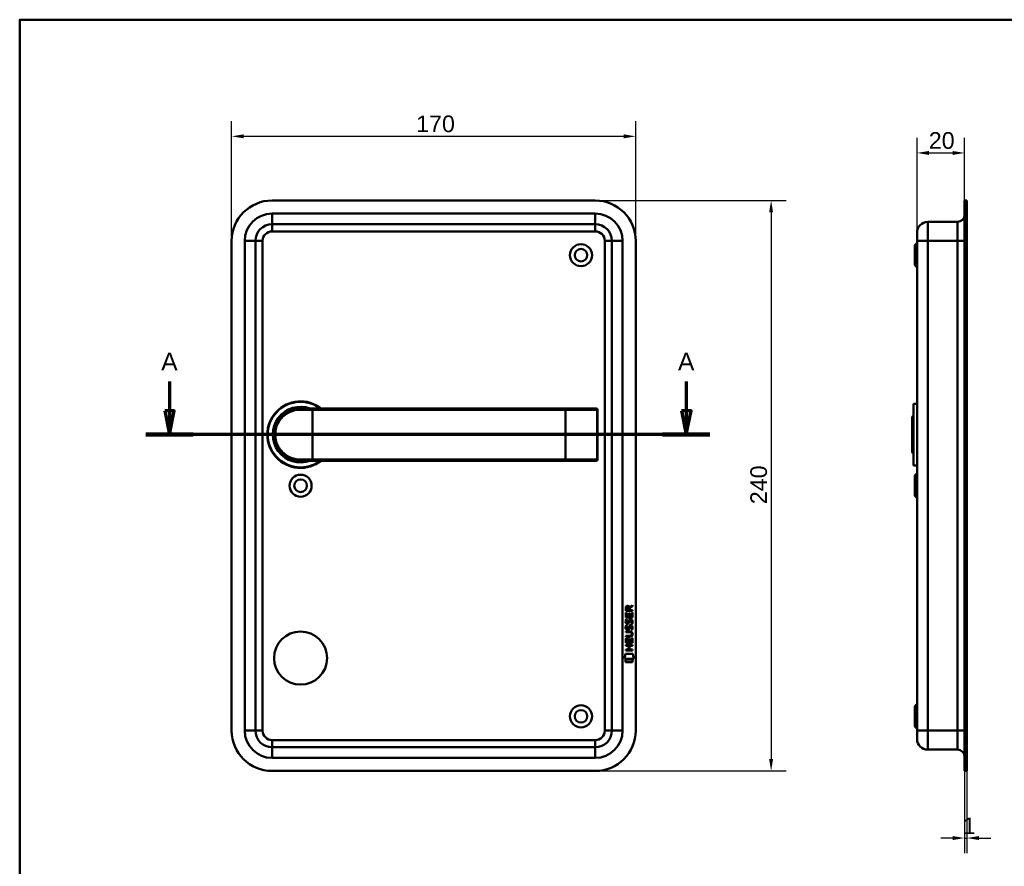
# Model space of a CAD drawing. Header units: millimetres. Extents: x 20 to 833, y 20 to 574.
# Tile 3 of 4: x 20 to 434, y 218 to 574. Entities that reach past the tile are written whole.
import ezdxf

# ---------------------------------------------------------------- set-up
doc = ezdxf.new("R2010")
doc.units = ezdxf.units.MM
doc.header["$LTSCALE"] = 2
for name, color, linetype, lineweight in [('Bemaßungen(DIN)', 7, 'Continuous', 25), ('Schnittansichtslinien(DIN)', 7, 'Continuous', 70), ('Sichtbare Kanten(DIN)', 7, 'Continuous', 50), ('Sichtbare tangentiale Kanten(DIN)', 7, 'Continuous', 50), ('Skizziergeometrie(DIN)', 7, 'Continuous', 50)]:
    doc.layers.add(name, color=color, linetype=linetype, lineweight=lineweight)
doc.styles.add('Aktuell-DINGroßer Text', font='arial.ttf')
doc.styles.add('STANDARD-DIN~0', font='arial.ttf')
doc.dimstyles.new('CAD-LAN', dxfattribs={"dimscale": 2, "dimtxt": 3.5, "dimasz": 2.5, "dimexe": 3.175, "dimexo": 0, "dimgap": 0.8, "dimtad": 1, "dimrnd": 1e-08, "dimtxsty": 'STANDARD-DIN~0', "dimcen": 0.09, "dimdle": 10, "dimclrd": 250, "dimclre": 250, "dimclrt": 250, "dimadec": 0, "dimazin": 2, "dimtfac": 1, "dimtmove": 0, "dimatfit": 3, "dimfxl": 1, "dimtolj": 1, "dimtzin": 0, "dimlwd": 25, "dimlwe": 25, "dimarcsym": 0})

# ---------------------------------------------------------------- blocks, each defined once
blk = doc.blocks.new('Ränder Standardrahmen')
at = {"layer": 'Skizziergeometrie(DIN)', "flags": 128}
blk.add_lwpolyline([(10, 10), (10, 287), (410, 287), (410, 10), (10, 10)], dxfattribs=at)
blk = doc.blocks.new('*D20')
at = {"layer": 'Bemaßungen(DIN)', "color": 250, "linetype": 'Continuous', "lineweight": 25, "true_color": 0x3f3f3f, "transparency": 16777216}
for p, q in [((397.57, 484.44), (397.57, 524.29)), ((417.57, 497.94), (417.57, 524.29)), ((402.57, 517.94), (412.57, 517.94))]:
    blk.add_line(p, q, dxfattribs=at)
at = {"layer": 'Bemaßungen(DIN)', "color": 250, "linetype": 'Continuous', "true_color": 0x3f3f3f, "transparency": 16777216}
for points in [[(402.57, 518.77), (402.57, 517.11), (397.57, 517.94)], [(412.57, 518.77), (412.57, 517.11), (417.57, 517.94)]]:
    blk.add_solid(points, dxfattribs=at)
at = {"layer": 'Defpoints', "color": 0, "linetype": 'Continuous', "transparency": 16777216}
for p in [(417.57, 517.94), (417.57, 497.94), (397.57, 484.44)]:
    blk.add_point(p, dxfattribs=at)
at = {"layer": 'Bemaßungen(DIN)', "color": 250, "linetype": 'Continuous', "lineweight": 25, "true_color": 0x3f3f3f, "transparency": 16777216, "insert": (402.51, 526.69), "char_height": 7, "attachment_point": 1, "style": 'STANDARD-DIN~0'}
blk.add_mtext('\\A1;20', dxfattribs=at)
blk = doc.blocks.new('*D21')
at = {"layer": 'Bemaßungen(DIN)', "color": 250, "linetype": 'Continuous', "lineweight": 25, "true_color": 0x3f3f3f, "transparency": 16777216}
for p, q in [((417.57, 257.94), (417.57, 223.38)), ((418.57, 257.94), (418.57, 223.38)), ((412.57, 229.73), (407.57, 229.73)), ((417.57, 229.73), (418.57, 229.73)), ((423.57, 229.73), (428.57, 229.73))]:
    blk.add_line(p, q, dxfattribs=at)
at = {"layer": 'Bemaßungen(DIN)', "color": 250, "linetype": 'Continuous', "true_color": 0x3f3f3f, "transparency": 16777216}
for points in [[(412.57, 230.56), (412.57, 228.89), (417.57, 229.73)], [(423.57, 230.56), (423.57, 228.89), (418.57, 229.73)]]:
    blk.add_solid(points, dxfattribs=at)
at = {"layer": 'Defpoints', "color": 0, "linetype": 'Continuous', "transparency": 16777216}
for p in [(417.57, 257.94), (418.57, 257.94), (418.57, 229.73)]:
    blk.add_point(p, dxfattribs=at)
at = {"layer": 'Bemaßungen(DIN)', "color": 250, "linetype": 'Continuous', "lineweight": 25, "true_color": 0x3f3f3f, "transparency": 16777216, "insert": (416.78, 238.36), "char_height": 7, "attachment_point": 1, "style": 'STANDARD-DIN~0'}
blk.add_mtext('\\A1;1', dxfattribs=at)
blk = doc.blocks.new('*D22')
at = {"layer": 'Bemaßungen(DIN)', "color": 250, "linetype": 'Continuous', "lineweight": 25, "true_color": 0x3f3f3f, "transparency": 16777216}
for p, q in [((109.19, 480.94), (109.19, 531.29)), ((279.19, 480.94), (279.19, 531.29)), ((114.19, 524.94), (274.19, 524.94))]:
    blk.add_line(p, q, dxfattribs=at)
at = {"layer": 'Bemaßungen(DIN)', "color": 250, "linetype": 'Continuous', "true_color": 0x3f3f3f, "transparency": 16777216}
for points in [[(114.19, 525.77), (114.19, 524.11), (109.19, 524.94)], [(274.19, 525.77), (274.19, 524.11), (279.19, 524.94)]]:
    blk.add_solid(points, dxfattribs=at)
at = {"layer": 'Defpoints', "color": 0, "linetype": 'Continuous', "transparency": 16777216}
for p in [(279.19, 524.94), (109.19, 480.94), (279.19, 480.94)]:
    blk.add_point(p, dxfattribs=at)
at = {"layer": 'Bemaßungen(DIN)', "color": 250, "linetype": 'Continuous', "lineweight": 25, "true_color": 0x3f3f3f, "transparency": 16777216, "insert": (186.8, 533.69), "char_height": 7, "attachment_point": 1, "style": 'STANDARD-DIN~0'}
blk.add_mtext('\\A1;170', dxfattribs=at)
blk = doc.blocks.new('*D23')
at = {"layer": 'Bemaßungen(DIN)', "color": 250, "linetype": 'Continuous', "lineweight": 25, "true_color": 0x3f3f3f, "transparency": 16777216}
for p, q in [((262.19, 497.94), (342.52, 497.94)), ((336.17, 492.94), (336.17, 262.94)), ((262.19, 257.94), (342.52, 257.94))]:
    blk.add_line(p, q, dxfattribs=at)
at = {"layer": 'Bemaßungen(DIN)', "color": 250, "linetype": 'Continuous', "true_color": 0x3f3f3f, "transparency": 16777216}
for points in [[(335.33, 492.94), (337, 492.94), (336.17, 497.94)], [(335.33, 262.94), (337, 262.94), (336.17, 257.94)]]:
    blk.add_solid(points, dxfattribs=at)
at = {"layer": 'Defpoints', "color": 0, "linetype": 'Continuous', "transparency": 16777216}
for p in [(262.19, 497.94), (262.19, 257.94), (336.17, 257.94)]:
    blk.add_point(p, dxfattribs=at)
at = {"layer": 'Bemaßungen(DIN)', "color": 250, "linetype": 'Continuous', "lineweight": 25, "true_color": 0x3f3f3f, "transparency": 16777216, "insert": (327.42, 370.16), "char_height": 7, "attachment_point": 1, "rotation": 90, "style": 'STANDARD-DIN~0'}
blk.add_mtext('\\A1;240', dxfattribs=at)
blk = doc.blocks.new('2DTransSchnitt0')
at = {"layer": 'Schnittansichtslinien(DIN)', "linetype": 'Continuous'}
for p, q in [((41.52, 210.88), (41.52, 204.72)), ((150.23, 210.88), (150.23, 204.72)), ((40.52, 204.72), (41.52, 199.72)), ((42.52, 204.72), (40.52, 204.72)), ((41.52, 204.72), (41.52, 199.72)), ((41.52, 199.72), (42.52, 204.72)), ((149.23, 204.72), (150.23, 199.72)), ((151.23, 204.72), (149.23, 204.72)), ((150.23, 204.72), (150.23, 199.72)), ((150.23, 199.72), (151.23, 204.72)), ((155.19, 199.72), (36.55, 199.72))]:
    blk.add_line(p, q, dxfattribs=at)
at = {"layer": 'Schnittansichtslinien(DIN)', "linetype": 'Continuous', "lineweight": 140}
for p, q in [((46.48, 199.72), (36.55, 199.72)), ((155.19, 199.72), (145.26, 199.72))]:
    blk.add_line(p, q, dxfattribs=at)
at = {"layer": 'Schnittansichtslinien(DIN)', "linetype": 'Continuous', "flags": 128}
for points in [[(40.52, 204.72), (41.52, 199.72), (42.52, 204.72), (40.52, 204.72)], [(149.23, 204.72), (150.23, 199.72), (151.23, 204.72), (149.23, 204.72)]]:
    blk.add_lwpolyline(points, dxfattribs=at)
at = {"layer": 'Schnittansichtslinien(DIN)'}
for points in [[(40.52, 204.72), (41.52, 199.72), (42.52, 204.72), (40.52, 204.72)], [(149.23, 204.72), (150.23, 199.72), (151.23, 204.72), (149.23, 204.72)]]:
    blk.add_solid(points, dxfattribs=at)
at = {"layer": 'Schnittansichtslinien(DIN)', "char_height": 3.73, "attachment_point": 7, "style": 'Aktuell-DINGroßer Text'}
for insert in [(39.76, 213.22), (148.48, 213.22)]:
    blk.add_mtext('A', dxfattribs=dict(at, insert=insert))

msp = doc.modelspace()

# ---------------------------------------------------------------- linework, layer by layer
at = {"layer": 'Sichtbare Kanten(DIN)'}
for p, q in [((262.188, 497.939), (126.188, 497.939)), ((417.573, 480.939), (417.573, 497.939)), ((418.573, 497.939), (417.573, 497.939)), ((418.573, 480.939), (418.573, 497.939)), ((402.073, 488.939), (414.573, 488.939)), ((126.188, 487.939), (262.188, 487.939)), ((109.188, 480.939), (109.188, 274.939)), ((119.188, 274.939), (119.188, 480.939)), ((269.188, 480.939), (269.188, 274.939)), ((279.188, 274.939), (279.188, 480.939)), ((397.573, 480.939), (397.573, 484.439)), ((397.573, 480.939), (397.573, 274.939)), ((417.573, 480.939), (417.573, 274.939)), ((418.573, 480.939), (418.573, 274.939)), ((396.573, 479.189), (397.573, 480.189)), ((396.573, 470.689), (396.573, 479.189)), ((396.573, 470.689), (397.573, 469.689)), ((138.188, 410.439), (143.188, 410.439)), ((249.688, 410.439), (143.188, 410.439)), ((262.562, 410.439), (249.688, 410.439)), ((262.562, 410.439), (262.581, 410.439)), ((396.073, 412.439), (396.073, 386.439)), ((396.073, 412.439), (397.573, 412.439)), ((263.081, 388.939), (263.081, 409.939)), ((395.573, 406.939), (396.073, 407.439)), ((395.573, 391.939), (395.573, 406.939)), ((395.573, 391.939), (396.073, 391.439)), ((143.188, 388.439), (138.188, 388.439)), ((143.188, 388.439), (249.688, 388.439)), ((249.688, 388.439), (262.562, 388.439)), ((262.581, 388.439), (262.562, 388.439)), ((396.073, 386.439), (397.573, 386.439)), ((396.573, 382.189), (397.573, 383.189)), ((396.573, 373.689), (396.573, 382.189)), ((396.573, 373.689), (397.573, 372.689)), ((276.667, 326.898), (277.862, 327.688)), ((277.862, 327.688), (277.862, 327.254)), ((275, 322.538), (275.001, 324.543)), ((275.001, 324.543), (275.35, 324.542)), ((275.002, 325.269), (275.004, 326.582)), ((277.86, 325.266), (275.002, 325.269)), ((275.35, 324.542), (275.348, 322.915)), ((275.353, 326.538), (275.352, 325.65)), ((275.352, 325.65), (276.369, 325.649)), ((276.243, 322.914), (276.244, 324.361)), ((276.244, 324.361), (276.593, 324.361)), ((276.369, 325.649), (276.37, 326.537)), ((276.593, 324.361), (276.591, 322.914)), ((276.72, 326.499), (276.719, 325.649)), ((276.719, 325.649), (277.861, 325.648)), ((277.862, 327.254), (276.72, 326.499)), ((277.51, 322.913), (277.511, 324.56)), ((277.511, 324.56), (277.86, 324.56)), ((277.86, 324.56), (277.858, 322.536)), ((277.861, 325.648), (277.86, 325.266)), ((277.858, 322.536), (275, 322.538)), ((275.169, 319.218), (275.508, 319.118)), ((275.171, 321.764), (275.51, 321.664)), ((275.348, 322.915), (276.243, 322.914)), ((275.368, 320.433), (275.375, 320.416)), ((276.052, 320.335), (276.063, 320.352)), ((276.591, 322.914), (277.51, 322.913)), ((277.1, 321.461), (277.088, 321.461)), ((274.995, 316.688), (276.641, 316.686)), ((274.995, 316.311), (274.995, 316.688)), ((276.664, 316.309), (274.995, 316.311)), ((275.366, 317.886), (275.373, 317.869)), ((276.05, 317.789), (276.061, 317.805)), ((277.098, 318.915), (277.086, 318.915)), ((277.544, 315.524), (277.544, 315.534)), ((274.989, 311.007), (277.848, 311.005)), ((274.989, 310.63), (274.989, 311.007)), ((274.991, 311.801), (274.993, 313.805)), ((277.85, 311.798), (274.991, 311.801)), ((274.993, 314.376), (274.993, 314.753)), ((274.993, 314.753), (276.663, 314.752)), ((276.639, 314.375), (274.993, 314.376)), ((274.993, 313.805), (275.341, 313.805)), ((275.341, 313.805), (275.34, 312.177)), ((275.34, 312.177), (276.235, 312.177)), ((276.235, 312.177), (276.236, 313.624)), ((276.236, 313.624), (276.584, 313.623)), ((276.584, 313.623), (276.583, 312.176)), ((276.583, 312.176), (277.502, 312.176)), ((277.502, 312.176), (277.503, 313.823)), ((277.503, 313.823), (277.851, 313.823)), ((277.848, 311.005), (277.848, 310.628)), ((277.851, 313.823), (277.85, 311.798)), ((274.456, 305.118), (274.915, 307.251)), ((274.915, 307.251), (277.921, 307.249)), ((274.987, 308.695), (274.988, 309.073)), ((277.846, 308.693), (274.987, 308.695)), ((274.988, 309.073), (276.231, 309.072)), ((276.232, 310.629), (274.989, 310.63)), ((276.231, 309.072), (276.232, 310.629)), ((276.588, 310.629), (276.587, 309.071)), ((276.587, 309.071), (277.846, 309.07)), ((277.848, 310.628), (276.588, 310.629)), ((277.846, 309.07), (277.846, 308.693)), ((277.921, 307.249), (278.371, 305.115)), ((278.371, 305.115), (274.456, 305.118)), ((274.915, 303.691), (274.916, 304.833)), ((277.912, 303.688), (274.915, 303.691)), ((274.916, 304.833), (277.913, 304.83)), ((277.913, 304.83), (277.912, 303.688)), ((396.573, 285.189), (397.573, 286.189)), ((396.573, 276.689), (396.573, 285.189)), ((396.573, 276.689), (397.573, 275.689)), ((397.573, 271.439), (397.573, 274.939)), ((417.573, 257.939), (417.573, 274.939)), ((418.573, 257.939), (418.573, 274.939)), ((262.188, 267.939), (126.188, 267.939)), ((402.073, 266.939), (414.573, 266.939)), ((126.188, 257.939), (262.188, 257.939)), ((418.573, 257.939), (417.573, 257.939))]:
    msp.add_line(p, q, dxfattribs=at)
for centre, radius in [((256.188, 474.939), 4.65), ((256.188, 474.939), 2.65), ((138.188, 377.939), 4.65), ((138.188, 377.939), 2.65), ((138.188, 305.439), 11.15), ((256.188, 280.939), 4.65), ((256.188, 280.939), 2.65)]:
    msp.add_circle(centre, radius, dxfattribs=at)
for centre, radius, start, end in [((126.188, 480.939), 17, 90, 180), ((262.188, 480.939), 17, 0, 90), ((402.073, 484.439), 4.5, 90, 180), ((414.573, 491.939), 3, 270, 0), ((126.188, 480.939), 7, 90, 180), ((262.188, 480.939), 7, 0, 90), ((138.188, 399.439), 14, 51.78679, 308.21321), ((138.188, 399.439), 13.8, 52.8542, 307.1458), ((138.188, 399.439), 11.7, 70.08028, 289.91972), ((138.188, 399.439), 11.6, 71.49137, 288.50863), ((138.188, 399.439), 11.5, 73.04257, 286.95743), ((138.188, 399.439), 11.3, 76.76803, 283.23197), ((262.581, 409.939), 0.5, 0, 90), ((262.581, 388.939), 0.5, 270, 0), ((126.188, 274.939), 17, 180, 270), ((126.188, 274.939), 7, 180, 270), ((262.188, 274.939), 17, 270, 0), ((262.188, 274.939), 7, 270, 0), ((402.073, 271.439), 4.5, 180, 270), ((414.573, 263.939), 3, 0, 90)]:
    msp.add_arc(centre, radius, start, end, dxfattribs=at)
for centre, major_axis, ratio, start_param, end_param in [((275.138, 325.685), (1.242, 1.64), 0.5994938, 5.878165, 6.7089725), ((276.531, 325.765), (-0.976, 1.274), 0.5180415, 5.9043613, 6.8771057), ((276.634, 323.543), (-1.103, -3.296), 0.2312948, 5.9540546, 6.015014), ((276.113, 321.227), (-0.574, -1.004), 0.5438409, 5.8950231, 6.3553168), ((275.993, 320.36), (-0.098, -0.139), 0.3641716, 1.3429, 1.6509781), ((276.44, 319.775), (-0.839, -1.642), 0.4591024, 2.8345951, 3.3559829), ((276.718, 321.244), (-1.192, -3.54), 0.2215161, 5.9678979, 6.0270389), ((276.119, 318.689), (-0.583, -1.012), 0.541605, 5.8985019, 6.3563332), ((275.991, 317.813), (-0.098, -0.139), 0.3641716, 1.3429, 1.6509781), ((272.824, 319.057), (4.808, -4.323), 0.3742014, 5.888113, 6.6064523), ((272.82, 312.013), (4.814, 4.313), 0.3742661, 5.9599282, 6.6783921), ((254.111, 335.361), (23.266, -20.361), 0.1371339, 6.127502, 6.402435), ((276.44, 317.23), (-0.838, -1.64), 0.4594521, 2.8344186, 3.3561114)]:
    msp.add_ellipse(centre, major_axis=major_axis, ratio=ratio, start_param=start_param, end_param=end_param, dxfattribs=at)
for points, knots in [([(138.188, 410.439), (136.531, 410.439), (134.888, 410.059), (133.415, 409.349), (131.942, 408.64), (130.638, 407.605), (129.613, 406.329), (128.588, 405.053), (127.845, 403.534), (127.47, 401.916), (127.096, 400.298), (127.097, 398.578), (127.471, 396.96), (127.845, 395.343), (128.587, 393.825), (129.613, 392.549), (130.638, 391.273), (131.942, 390.238), (133.415, 389.528), (134.888, 388.819), (136.531, 388.439), (138.188, 388.439)], [-3.3432814, -3.3432814, -3.3432814, -3.3432814, -2.8656698, -2.8656698, -2.8656698, -2.3880581, -2.3880581, -2.3880581, -1.9104465, -1.9104465, -1.9104465, -1.4328349, -1.4328349, -1.4328349, -0.9552233, -0.9552233, -0.9552233, -0.4776116, -0.4776116, -0.4776116, 0, 0, 0, 0]), ([(277.544, 315.534), (277.544, 315.581), (277.542, 315.628), (277.526, 315.763), (277.503, 315.851), (277.429, 316.001), (277.383, 316.063), (277.263, 316.168), (277.192, 316.208), (276.975, 316.292), (276.815, 316.309), (276.664, 316.309)], [-0.13394602, -0.13394602, -0.13394602, -0.13394602, -0.11996159, -0.11996159, -0.09310912, -0.09310912, -0.06964663, -0.06964663, -0.04519613, -0.04519613, 0, 0, 0, 0])]:
    msp.add_open_spline(points, degree=3, knots=knots, dxfattribs=at)
for points in [[(275.004, 326.582), (275.018, 327.024), (275.25, 327.486), (275.863, 327.485)], [(276.37, 326.537), (276.37, 326.81), (276.283, 327.136), (275.868, 327.136)], [(275.048, 320.286), (274.957, 320.527), (274.928, 320.76), (274.97, 321.088)], [(274.968, 318.542), (274.986, 318.681), (275.028, 318.888), (275.098, 319.061)], [(274.97, 321.088), (274.988, 321.227), (275.03, 321.434), (275.101, 321.608)], [(275.607, 319.825), (275.384, 319.858), (275.154, 320.004), (275.048, 320.286)], [(275.098, 319.061), (275.118, 319.11), (275.169, 319.218), (275.169, 319.218)], [(275.101, 321.608), (275.12, 321.657), (275.171, 321.764), (275.171, 321.764)], [(275.355, 321.2), (275.291, 320.947), (275.285, 320.723), (275.343, 320.507)], [(275.508, 319.118), (275.508, 319.117), (275.388, 318.791), (275.353, 318.653)], [(275.51, 321.664), (275.51, 321.664), (275.39, 321.338), (275.355, 321.2)], [(275.58, 320.203), (275.727, 320.143), (275.915, 320.179), (276.021, 320.293)], [(275.762, 319.813), (275.661, 319.814), (275.64, 319.821), (275.607, 319.825)], [(276.39, 320.177), (276.274, 319.967), (276.079, 319.809), (275.762, 319.813)], [(276.063, 320.352), (276.131, 320.462), (276.188, 320.625), (276.243, 320.87)], [(276.241, 318.324), (276.325, 318.692), (276.427, 318.903), (276.569, 319.07)], [(276.243, 320.87), (276.327, 321.238), (276.429, 321.449), (276.571, 321.617)], [(276.582, 320.72), (276.528, 320.48), (276.466, 320.315), (276.39, 320.177)], [(276.569, 319.07), (276.661, 319.181), (276.792, 319.253), (276.971, 319.277)], [(276.571, 321.617), (276.664, 321.727), (276.794, 321.799), (276.973, 321.824)], [(276.631, 320.919), (276.624, 320.888), (276.583, 320.722), (276.582, 320.72)], [(276.817, 321.343), (276.746, 321.255), (276.686, 321.117), (276.631, 320.919)], [(277.088, 321.461), (276.967, 321.462), (276.891, 321.429), (276.817, 321.343)], [(276.971, 319.277), (277.259, 319.315), (277.542, 319.215), (277.735, 318.899)], [(276.973, 321.824), (277.261, 321.862), (277.544, 321.762), (277.737, 321.445)], [(277.292, 319.879), (277.292, 319.879), (277.447, 320.133), (277.506, 320.417)], [(277.661, 319.792), (277.64, 319.797), (277.292, 319.879), (277.292, 319.879)], [(277.506, 320.417), (277.575, 320.751), (277.575, 321.027), (277.468, 321.224)], [(277.886, 320.51), (277.856, 320.179), (277.698, 319.85), (277.661, 319.792)], [(277.737, 321.445), (277.847, 321.265), (277.901, 321.046), (277.901, 320.776)], [(277.901, 320.776), (277.901, 320.691), (277.894, 320.605), (277.886, 320.51)], [(275.046, 317.739), (274.955, 317.98), (274.926, 318.213), (274.968, 318.542)], [(275.605, 317.279), (275.382, 317.312), (275.152, 317.457), (275.046, 317.739)], [(275.353, 318.653), (275.289, 318.401), (275.283, 318.176), (275.341, 317.96)], [(275.578, 317.656), (275.725, 317.596), (275.913, 317.632), (276.019, 317.747)], [(275.76, 317.266), (275.659, 317.267), (275.638, 317.274), (275.605, 317.279)], [(276.388, 317.631), (276.272, 317.421), (276.077, 317.262), (275.76, 317.266)], [(276.061, 317.805), (276.129, 317.915), (276.186, 318.079), (276.241, 318.324)], [(276.58, 318.173), (276.526, 317.933), (276.464, 317.768), (276.388, 317.631)], [(276.629, 318.372), (276.621, 318.342), (276.581, 318.176), (276.58, 318.173)], [(276.815, 318.797), (276.744, 318.708), (276.684, 318.57), (276.629, 318.372)], [(277.086, 318.915), (276.965, 318.915), (276.889, 318.882), (276.815, 318.797)], [(277.29, 317.332), (277.29, 317.332), (277.445, 317.586), (277.504, 317.871)], [(277.659, 317.245), (277.638, 317.25), (277.29, 317.332), (277.29, 317.332)], [(277.504, 317.871), (277.573, 318.204), (277.572, 318.48), (277.466, 318.677)], [(277.883, 317.964), (277.854, 317.633), (277.696, 317.303), (277.659, 317.245)], [(277.735, 318.899), (277.845, 318.718), (277.899, 318.499), (277.899, 318.229)], [(277.899, 318.229), (277.899, 318.144), (277.892, 318.059), (277.883, 317.964)]]:
    msp.add_open_spline(points, degree=3, dxfattribs=at)
at = {"layer": 'Sichtbare tangentiale Kanten(DIN)'}
for p, q in [((262.188, 492.439), (126.188, 492.439)), ((126.188, 492.439), (126.188, 487.939)), ((262.188, 492.439), (262.188, 487.939)), ((402.073, 488.939), (402.073, 480.939)), ((414.573, 480.939), (414.573, 488.939)), ((126.188, 484.939), (126.188, 487.939)), ((126.188, 484.939), (262.188, 484.939)), ((262.188, 484.939), (262.188, 487.939)), ((114.688, 480.939), (114.688, 274.939)), ((114.688, 480.939), (119.188, 480.939)), ((122.188, 480.939), (119.188, 480.939)), ((122.188, 274.939), (122.188, 480.939)), ((266.188, 480.939), (266.188, 274.939)), ((266.188, 480.939), (269.188, 480.939)), ((273.688, 480.939), (269.188, 480.939)), ((273.688, 274.939), (273.688, 480.939)), ((397.573, 480.939), (402.073, 480.939)), ((402.073, 480.939), (414.573, 480.939)), ((402.073, 274.939), (402.073, 480.939)), ((417.573, 480.939), (414.573, 480.939)), ((414.573, 480.939), (414.573, 274.939)), ((418.573, 480.939), (417.573, 480.939)), ((143.188, 410.439), (143.188, 409.939)), ((249.688, 410.439), (249.688, 409.939)), ((143.188, 409.939), (138.131, 409.939)), ((143.188, 409.939), (249.688, 409.939)), ((143.188, 388.939), (143.188, 409.939)), ((249.688, 409.939), (263.043, 409.939)), ((249.688, 388.939), (249.688, 409.939)), ((263.081, 409.939), (263.043, 409.939)), ((263.043, 409.939), (263.043, 388.939)), ((138.131, 388.939), (143.188, 388.939)), ((143.188, 388.439), (143.188, 388.939)), ((249.688, 388.939), (143.188, 388.939)), ((263.043, 388.939), (249.688, 388.939)), ((249.688, 388.439), (249.688, 388.939)), ((263.043, 388.939), (263.081, 388.939)), ((119.188, 274.939), (114.688, 274.939)), ((119.188, 274.939), (122.188, 274.939)), ((269.188, 274.939), (266.188, 274.939)), ((269.188, 274.939), (273.688, 274.939)), ((402.073, 274.939), (397.573, 274.939)), ((402.073, 274.939), (414.573, 274.939)), ((402.073, 274.939), (402.073, 266.939)), ((414.573, 274.939), (417.573, 274.939)), ((414.573, 266.939), (414.573, 274.939)), ((418.573, 274.939), (417.573, 274.939)), ((262.188, 270.939), (126.188, 270.939)), ((126.188, 267.939), (126.188, 270.939)), ((262.188, 267.939), (262.188, 270.939)), ((126.188, 267.939), (126.188, 263.439)), ((262.188, 267.939), (262.188, 263.439)), ((126.188, 263.439), (262.188, 263.439))]:
    msp.add_line(p, q, dxfattribs=at)
for centre, radius, start, end in [((126.188, 480.939), 11.5, 90, 180), ((262.188, 480.939), 11.5, 0, 90), ((126.188, 480.939), 4, 90, 180), ((262.188, 480.939), 4, 0, 90), ((126.188, 274.939), 11.5, 180, 270), ((126.188, 274.939), 4, 180, 270), ((262.188, 274.939), 11.5, 270, 0), ((262.188, 274.939), 4, 270, 0)]:
    msp.add_arc(centre, radius, start, end, dxfattribs=at)
for centre, major_axis, ratio, start_param, end_param in [((138.188, 409.939), (0, 0.5), 0.1145038, 0, 1.5707963), ((262.562, 409.939), (0, 0.5), 0.9612617, 4.712389, 6.2831853), ((138.188, 388.939), (0, -0.5), 0.1145038, 4.712389, 6.2831853), ((262.562, 388.939), (0, -0.5), 0.9612617, 0, 1.5707963)]:
    msp.add_ellipse(centre, major_axis=major_axis, ratio=ratio, start_param=start_param, end_param=end_param, dxfattribs=at)
msp.add_open_spline([(138.131, 388.939), (136.531, 388.939), (134.945, 389.303), (133.523, 389.979), (132.1, 390.655), (130.841, 391.644), (129.851, 392.862), (128.862, 394.08), (128.141, 395.528), (127.781, 397.072), (127.422, 398.617), (127.423, 400.258), (127.783, 401.803), (128.143, 403.348), (128.863, 404.797), (129.852, 406.016), (130.841, 407.234), (132.101, 408.222), (133.523, 408.899), (134.945, 409.575), (136.531, 409.939), (138.131, 409.939)], degree=3, knots=[0, 0, 0, 0, 0.4776116, 0.4776116, 0.4776116, 0.9552233, 0.9552233, 0.9552233, 1.4328349, 1.4328349, 1.4328349, 1.9104465, 1.9104465, 1.9104465, 2.3880581, 2.3880581, 2.3880581, 2.8656698, 2.8656698, 2.8656698, 3.3432814, 3.3432814, 3.3432814, 3.3432814], dxfattribs=at)

# ---------------------------------------------------------------- block references
at = {"xscale": 2, "yscale": 2, "zscale": 2}
msp.add_blockref('Ränder Standardrahmen', (0, 0), dxfattribs=at)
at = {"layer": 'Schnittansichtslinien(DIN)', "xscale": 2, "yscale": 2, "zscale": 2}
msp.add_blockref('2DTransSchnitt0', (0, 0), dxfattribs=at)

# ---------------------------------------------------------------- dimensions: what is measured, and where the dimension line sits
at = {"layer": 'Bemaßungen(DIN)', "color": 250, "linetype": 'Continuous', "lineweight": 25, "true_color": 0x3f3f3f}
for base, p1, p2, angle, override, picture, middle in [((279.188, 524.939), (109.188, 480.939), (279.188, 480.939), 180, {"dimgap": 0.8, "dimdec": 2, "dimtol": 0, "dimlim": 0, "dimtp": 0, "dimtm": 0, "dimtdec": 2, "dimtofl": 0, "dimatfit": 1}, '*D22', (194.188, 524.939)), ((417.573, 517.939), (397.573, 484.439), (417.573, 497.939), 180, {"dimgap": 0.8, "dimdec": 2, "dimtol": 0, "dimlim": 0, "dimtp": 0, "dimtm": 0, "dimtdec": 2, "dimtofl": 0, "dimatfit": 1}, '*D20', (407.573, 517.939)), ((336.167, 257.939), (262.188, 497.939), (262.188, 257.939), 90, {"dimgap": 0.8, "dimdec": 2, "dimtol": 0, "dimlim": 0, "dimtp": 0, "dimtm": 0, "dimtdec": 2, "dimtofl": 0, "dimatfit": 1}, '*D23', (336.167, 377.939)), ((418.573, 229.728), (417.573, 257.939), (418.573, 257.939), 180, {"dimgap": 0.8, "dimdec": 2, "dimtol": 0, "dimlim": 0, "dimtp": 0, "dimtm": 0, "dimtdec": 2, "dimtofl": 1, "dimatfit": 1}, '*D21', (418.073, 229.728))]:
    dim = msp.add_linear_dim(base=base, p1=p1, p2=p2, angle=angle, dimstyle='CAD-LAN', override=override, dxfattribs=at)
    dim.commit()
    dim.dimension.update_dxf_attribs({"geometry": picture, "text_midpoint": middle, "dimtype": 160})

doc.saveas('drawing.dxf')
